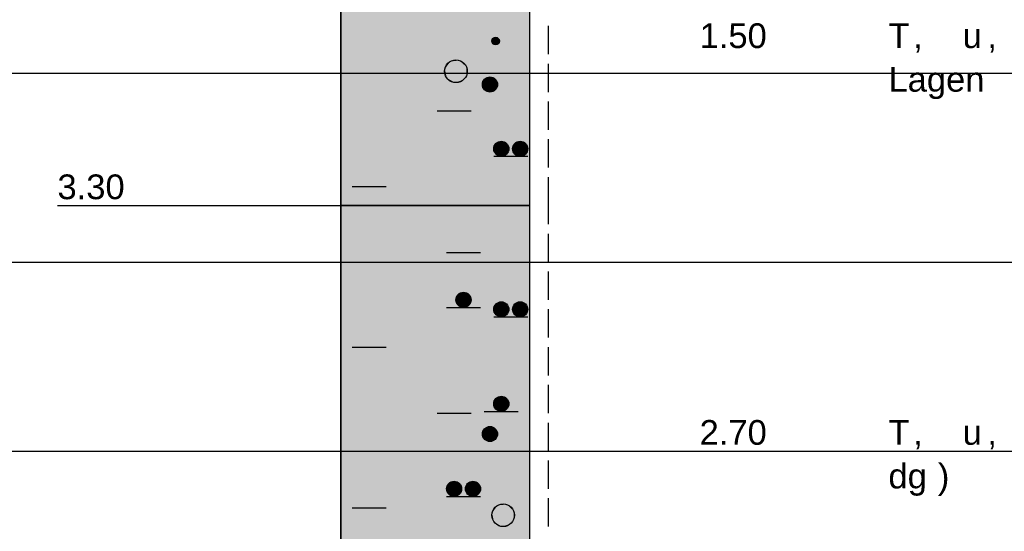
# Model space of a CAD drawing. Extents: x 20 to 841, y 890 to 1189.
# Tile 27 of 50: x 209 to 261, y 1109 to 1136. Entities that reach past the tile are written whole.
import ezdxf

# ---------------------------------------------------------------- set-up
doc = ezdxf.new("R2010")
doc.units = 0
doc.styles.add('Arial', font='Arial')

msp = doc.modelspace()

# ---------------------------------------------------------------- linework, layer by layer
at = {"layer": 'WBMassGr', "color": 7, "linetype": 'CONTINUOUS'}
for points in [[(46, 1133), (705, 1133)], [(46, 1123), (705, 1123)], [(46, 1113), (705, 1113)]]:
    msp.add_lwpolyline(points, dxfattribs=at)
at = {"layer": 'WBObjGr', "color": 7, "linetype": 'CONTINUOUS'}
for points in [[(225.794, 1159), (225.794, 959)], [(235.794, 1159), (235.794, 959)], [(210.794, 1126), (220.794, 1126), (223.794, 1126), (225.794, 1126)], [(235.794, 1126), (225.794, 1126)]]:
    msp.add_lwpolyline(points, dxfattribs=at)
at = {"layer": 'WBObjSy', "color": 7, "linetype": 'CONTINUOUS'}
for points in [[(225.794, 1126), (225.794, 1141), (235.794, 1141), (235.794, 1126), (225.794, 1126)], [(236.794, 1134), (236.794, 1135.5)], [(236.794, 1132), (236.794, 1133.5)], [(236.794, 1130), (236.794, 1131.5)], [(230.894, 1131), (232.694, 1131)], [(236.794, 1128), (236.794, 1129.5)], [(233.894, 1128.6), (235.694, 1128.6)], [(236.794, 1126), (236.794, 1127.5)], [(226.394, 1127), (228.194, 1127)], [(225.794, 1099), (225.794, 1126), (235.794, 1126), (235.794, 1099), (225.794, 1099)], [(236.794, 1125), (236.794, 1126)], [(236.794, 1123), (236.794, 1124.5)], [(231.394, 1123.5), (233.194, 1123.5)], [(236.794, 1121), (236.794, 1122.5)], [(231.394, 1120.6), (233.194, 1120.6)], [(236.794, 1119), (236.794, 1120.5)], [(233.894, 1120.1), (235.694, 1120.1)], [(226.394, 1118.5), (228.194, 1118.5)], [(236.794, 1117), (236.794, 1118.5)], [(236.794, 1115), (236.794, 1116.5)], [(230.894, 1115), (232.694, 1115)], [(233.394, 1115.1), (235.194, 1115.1)], [(236.794, 1113), (236.794, 1114.5)], [(236.794, 1111), (236.794, 1112.5)], [(231.394, 1110.6), (233.194, 1110.6)], [(236.794, 1109), (236.794, 1110.5)], [(226.394, 1110), (228.194, 1110)]]:
    msp.add_lwpolyline(points, dxfattribs=at)
for centre, radius in [((233.994, 1134.7), 0.2), ((231.894, 1133.1), 0.6), ((233.694, 1132.4), 0.4), ((234.294, 1129), 0.4), ((235.294, 1129), 0.4), ((232.294, 1121), 0.4), ((234.294, 1120.5), 0.4), ((235.294, 1120.5), 0.4), ((234.294, 1115.5), 0.4), ((233.694, 1113.9), 0.4), ((231.794, 1111), 0.4), ((232.794, 1111), 0.4), ((234.394, 1109.6), 0.6)]:
    msp.add_circle(centre, radius, dxfattribs=at)
at = {"layer": 'WBObjSy', "color": 62, "linetype": 'CONTINUOUS'}
msp.add_solid([(225.794, 1126), (225.794, 1141), (235.794, 1126), (235.794, 1141)], dxfattribs=at)
at = {"layer": 'WBObjSy', "color": 7, "linetype": 'CONTINUOUS'}
for points in [[(233.798, 1134.74), (233.794, 1134.7), (233.798, 1134.66)], [(233.894, 1134.87), (233.832, 1134.82), (233.798, 1134.74)], [(233.894, 1134.87), (233.798, 1134.74), (233.832, 1134.58)], [(233.832, 1134.82), (233.811, 1134.78), (233.798, 1134.74)], [(233.798, 1134.74), (233.798, 1134.66), (233.832, 1134.58)], [(233.798, 1134.66), (233.811, 1134.62), (233.832, 1134.58)], [(233.894, 1134.87), (233.86, 1134.85), (233.832, 1134.82)], [(233.894, 1134.87), (233.832, 1134.58), (234.128, 1134.55)], [(233.832, 1134.58), (233.86, 1134.55), (233.894, 1134.53)], [(233.832, 1134.58), (233.894, 1134.53), (233.973, 1134.5)], [(233.832, 1134.58), (233.973, 1134.5), (234.128, 1134.55)], [(233.973, 1134.9), (233.932, 1134.89), (233.894, 1134.87)], [(234.056, 1134.89), (233.973, 1134.9), (233.894, 1134.87)], [(234.176, 1134.78), (234.056, 1134.89), (233.894, 1134.87)], [(234.128, 1134.55), (234.176, 1134.78), (233.894, 1134.87)], [(233.894, 1134.53), (233.932, 1134.51), (233.973, 1134.5)], [(234.056, 1134.89), (234.015, 1134.9), (233.973, 1134.9)], [(233.973, 1134.5), (234.056, 1134.51), (234.128, 1134.55)], [(233.973, 1134.5), (234.015, 1134.5), (234.056, 1134.51)], [(234.128, 1134.85), (234.094, 1134.87), (234.056, 1134.89)], [(234.176, 1134.78), (234.128, 1134.85), (234.056, 1134.89)], [(234.056, 1134.51), (234.094, 1134.53), (234.128, 1134.55)], [(234.176, 1134.78), (234.156, 1134.82), (234.128, 1134.85)], [(234.128, 1134.55), (234.176, 1134.62), (234.176, 1134.78)], [(234.128, 1134.55), (234.156, 1134.58), (234.176, 1134.62)], [(234.194, 1134.7), (234.189, 1134.74), (234.176, 1134.78)], [(234.176, 1134.62), (234.194, 1134.7), (234.176, 1134.78)], [(231.594, 1133.62), (231.408, 1133.45), (231.307, 1133.22)], [(231.594, 1133.62), (231.307, 1133.22), (231.408, 1132.75)], [(231.408, 1133.45), (231.346, 1133.34), (231.307, 1133.22)], [(231.594, 1133.62), (231.492, 1133.55), (231.408, 1133.45)], [(231.594, 1133.62), (231.408, 1132.75), (232.295, 1132.65)], [(231.831, 1133.7), (231.708, 1133.67), (231.594, 1133.62)], [(232.079, 1133.67), (231.831, 1133.7), (231.594, 1133.62)], [(232.442, 1133.34), (232.079, 1133.67), (231.594, 1133.62)], [(232.295, 1132.65), (232.442, 1133.34), (231.594, 1133.62)], [(232.079, 1133.67), (231.956, 1133.7), (231.831, 1133.7)], [(232.295, 1133.55), (232.194, 1133.62), (232.079, 1133.67)], [(232.442, 1133.34), (232.295, 1133.55), (232.079, 1133.67)], [(232.442, 1133.34), (232.379, 1133.45), (232.295, 1133.55)], [(231.307, 1133.22), (231.294, 1133.1), (231.307, 1132.98)], [(231.307, 1133.22), (231.307, 1132.98), (231.408, 1132.75)], [(231.307, 1132.98), (231.346, 1132.86), (231.408, 1132.75)], [(232.295, 1132.65), (232.442, 1132.86), (232.442, 1133.34)], [(232.494, 1133.1), (232.481, 1133.22), (232.442, 1133.34)], [(232.442, 1132.86), (232.494, 1133.1), (232.442, 1133.34)], [(231.408, 1132.75), (231.492, 1132.65), (231.594, 1132.58)], [(231.408, 1132.75), (231.594, 1132.58), (231.831, 1132.5)], [(231.408, 1132.75), (231.831, 1132.5), (232.295, 1132.65)], [(231.594, 1132.58), (231.708, 1132.53), (231.831, 1132.5)], [(231.831, 1132.5), (232.079, 1132.53), (232.295, 1132.65)], [(231.831, 1132.5), (231.956, 1132.5), (232.079, 1132.53)], [(232.079, 1132.53), (232.194, 1132.58), (232.295, 1132.65)], [(232.295, 1132.65), (232.379, 1132.75), (232.442, 1132.86)], [(233.302, 1132.48), (233.294, 1132.4), (233.302, 1132.32)], [(233.494, 1132.75), (233.37, 1132.64), (233.302, 1132.48)], [(233.494, 1132.75), (233.302, 1132.48), (233.37, 1132.16)], [(233.37, 1132.64), (233.328, 1132.56), (233.302, 1132.48)], [(233.302, 1132.48), (233.302, 1132.32), (233.37, 1132.16)], [(233.494, 1132.75), (233.426, 1132.7), (233.37, 1132.64)], [(233.494, 1132.75), (233.37, 1132.16), (233.961, 1132.1)], [(233.652, 1132.8), (233.57, 1132.78), (233.494, 1132.75)], [(233.817, 1132.78), (233.652, 1132.8), (233.494, 1132.75)], [(234.059, 1132.56), (233.817, 1132.78), (233.494, 1132.75)], [(233.961, 1132.1), (234.059, 1132.56), (233.494, 1132.75)], [(233.817, 1132.78), (233.736, 1132.8), (233.652, 1132.8)], [(233.961, 1132.7), (233.894, 1132.75), (233.817, 1132.78)], [(234.059, 1132.56), (233.961, 1132.7), (233.817, 1132.78)], [(234.059, 1132.56), (234.017, 1132.64), (233.961, 1132.7)], [(233.961, 1132.1), (234.059, 1132.24), (234.059, 1132.56)], [(234.094, 1132.4), (234.085, 1132.48), (234.059, 1132.56)], [(234.059, 1132.24), (234.094, 1132.4), (234.059, 1132.56)], [(233.302, 1132.32), (233.328, 1132.24), (233.37, 1132.16)], [(233.37, 1132.16), (233.426, 1132.1), (233.494, 1132.05)], [(233.37, 1132.16), (233.494, 1132.05), (233.652, 1132)], [(233.37, 1132.16), (233.652, 1132), (233.961, 1132.1)], [(233.494, 1132.05), (233.57, 1132.02), (233.652, 1132)], [(233.652, 1132), (233.817, 1132.02), (233.961, 1132.1)], [(233.652, 1132), (233.736, 1132), (233.817, 1132.02)], [(233.817, 1132.02), (233.894, 1132.05), (233.961, 1132.1)], [(233.961, 1132.1), (234.017, 1132.16), (234.059, 1132.24)], [(234.094, 1129.35), (233.97, 1129.24), (233.902, 1129.08)], [(234.094, 1129.35), (233.902, 1129.08), (233.97, 1128.76)], [(233.97, 1129.24), (233.928, 1129.16), (233.902, 1129.08)], [(234.094, 1129.35), (234.026, 1129.3), (233.97, 1129.24)], [(234.094, 1129.35), (233.97, 1128.76), (234.561, 1128.7)], [(234.252, 1129.4), (234.17, 1129.38), (234.094, 1129.35)], [(234.417, 1129.38), (234.252, 1129.4), (234.094, 1129.35)], [(234.659, 1129.16), (234.417, 1129.38), (234.094, 1129.35)], [(234.561, 1128.7), (234.659, 1129.16), (234.094, 1129.35)], [(234.417, 1129.38), (234.336, 1129.4), (234.252, 1129.4)], [(234.561, 1129.3), (234.494, 1129.35), (234.417, 1129.38)], [(234.659, 1129.16), (234.561, 1129.3), (234.417, 1129.38)], [(234.659, 1129.16), (234.617, 1129.24), (234.561, 1129.3)], [(235.094, 1129.35), (234.97, 1129.24), (234.902, 1129.08)], [(235.094, 1129.35), (234.902, 1129.08), (234.97, 1128.76)], [(234.97, 1129.24), (234.928, 1129.16), (234.902, 1129.08)], [(235.094, 1129.35), (235.026, 1129.3), (234.97, 1129.24)], [(235.094, 1129.35), (234.97, 1128.76), (235.561, 1128.7)], [(235.252, 1129.4), (235.17, 1129.38), (235.094, 1129.35)], [(235.417, 1129.38), (235.252, 1129.4), (235.094, 1129.35)], [(235.659, 1129.16), (235.417, 1129.38), (235.094, 1129.35)], [(235.561, 1128.7), (235.659, 1129.16), (235.094, 1129.35)], [(235.417, 1129.38), (235.336, 1129.4), (235.252, 1129.4)], [(235.561, 1129.3), (235.494, 1129.35), (235.417, 1129.38)], [(235.659, 1129.16), (235.561, 1129.3), (235.417, 1129.38)], [(235.659, 1129.16), (235.617, 1129.24), (235.561, 1129.3)], [(233.902, 1129.08), (233.894, 1129), (233.902, 1128.92)], [(233.902, 1129.08), (233.902, 1128.92), (233.97, 1128.76)], [(233.902, 1128.92), (233.928, 1128.84), (233.97, 1128.76)], [(233.97, 1128.76), (234.026, 1128.7), (234.094, 1128.65)], [(233.97, 1128.76), (234.094, 1128.65), (234.252, 1128.6)], [(233.97, 1128.76), (234.252, 1128.6), (234.561, 1128.7)], [(234.561, 1128.7), (234.659, 1128.84), (234.659, 1129.16)], [(234.561, 1128.7), (234.617, 1128.76), (234.659, 1128.84)], [(234.694, 1129), (234.685, 1129.08), (234.659, 1129.16)], [(234.659, 1128.84), (234.694, 1129), (234.659, 1129.16)], [(234.902, 1129.08), (234.894, 1129), (234.902, 1128.92)], [(234.902, 1129.08), (234.902, 1128.92), (234.97, 1128.76)], [(234.902, 1128.92), (234.928, 1128.84), (234.97, 1128.76)], [(234.97, 1128.76), (235.026, 1128.7), (235.094, 1128.65)], [(234.97, 1128.76), (235.094, 1128.65), (235.252, 1128.6)], [(234.97, 1128.76), (235.252, 1128.6), (235.561, 1128.7)], [(235.561, 1128.7), (235.659, 1128.84), (235.659, 1129.16)], [(235.561, 1128.7), (235.617, 1128.76), (235.659, 1128.84)], [(235.694, 1129), (235.685, 1129.08), (235.659, 1129.16)], [(235.659, 1128.84), (235.694, 1129), (235.659, 1129.16)], [(234.094, 1128.65), (234.17, 1128.62), (234.252, 1128.6)], [(234.252, 1128.6), (234.417, 1128.62), (234.561, 1128.7)], [(234.252, 1128.6), (234.336, 1128.6), (234.417, 1128.62)], [(234.417, 1128.62), (234.494, 1128.65), (234.561, 1128.7)], [(235.094, 1128.65), (235.17, 1128.62), (235.252, 1128.6)], [(235.252, 1128.6), (235.417, 1128.62), (235.561, 1128.7)], [(235.252, 1128.6), (235.336, 1128.6), (235.417, 1128.62)], [(235.417, 1128.62), (235.494, 1128.65), (235.561, 1128.7)], [(231.902, 1121.08), (231.894, 1121), (231.902, 1120.92)], [(232.094, 1121.35), (231.97, 1121.24), (231.902, 1121.08)], [(232.094, 1121.35), (231.902, 1121.08), (231.97, 1120.76)], [(231.97, 1121.24), (231.928, 1121.16), (231.902, 1121.08)], [(231.902, 1121.08), (231.902, 1120.92), (231.97, 1120.76)], [(231.902, 1120.92), (231.928, 1120.84), (231.97, 1120.76)], [(232.094, 1121.35), (232.026, 1121.3), (231.97, 1121.24)], [(232.094, 1121.35), (231.97, 1120.76), (232.561, 1120.7)], [(232.252, 1121.4), (232.17, 1121.38), (232.094, 1121.35)], [(232.417, 1121.38), (232.252, 1121.4), (232.094, 1121.35)], [(232.659, 1121.16), (232.417, 1121.38), (232.094, 1121.35)], [(232.561, 1120.7), (232.659, 1121.16), (232.094, 1121.35)], [(232.417, 1121.38), (232.336, 1121.4), (232.252, 1121.4)], [(232.561, 1121.3), (232.494, 1121.35), (232.417, 1121.38)], [(232.659, 1121.16), (232.561, 1121.3), (232.417, 1121.38)], [(232.659, 1121.16), (232.617, 1121.24), (232.561, 1121.3)], [(232.561, 1120.7), (232.659, 1120.84), (232.659, 1121.16)], [(232.694, 1121), (232.685, 1121.08), (232.659, 1121.16)], [(232.659, 1120.84), (232.694, 1121), (232.659, 1121.16)], [(234.252, 1120.9), (234.17, 1120.88), (234.094, 1120.85)], [(234.417, 1120.88), (234.252, 1120.9), (234.094, 1120.85)], [(234.417, 1120.88), (234.336, 1120.9), (234.252, 1120.9)], [(235.252, 1120.9), (235.17, 1120.88), (235.094, 1120.85)], [(235.417, 1120.88), (235.252, 1120.9), (235.094, 1120.85)], [(235.417, 1120.88), (235.336, 1120.9), (235.252, 1120.9)], [(231.97, 1120.76), (232.026, 1120.7), (232.094, 1120.65)], [(231.97, 1120.76), (232.094, 1120.65), (232.252, 1120.6)], [(231.97, 1120.76), (232.252, 1120.6), (232.561, 1120.7)], [(232.094, 1120.65), (232.17, 1120.62), (232.252, 1120.6)], [(232.252, 1120.6), (232.417, 1120.62), (232.561, 1120.7)], [(232.252, 1120.6), (232.336, 1120.6), (232.417, 1120.62)], [(232.417, 1120.62), (232.494, 1120.65), (232.561, 1120.7)], [(232.561, 1120.7), (232.617, 1120.76), (232.659, 1120.84)], [(233.902, 1120.58), (233.894, 1120.5), (233.902, 1120.42)], [(234.094, 1120.85), (233.97, 1120.74), (233.902, 1120.58)], [(234.094, 1120.85), (233.902, 1120.58), (233.97, 1120.26)], [(233.97, 1120.74), (233.928, 1120.66), (233.902, 1120.58)], [(233.902, 1120.58), (233.902, 1120.42), (233.97, 1120.26)], [(233.902, 1120.42), (233.928, 1120.34), (233.97, 1120.26)], [(234.094, 1120.85), (234.026, 1120.8), (233.97, 1120.74)], [(234.094, 1120.85), (233.97, 1120.26), (234.561, 1120.2)], [(234.659, 1120.66), (234.417, 1120.88), (234.094, 1120.85)], [(234.561, 1120.2), (234.659, 1120.66), (234.094, 1120.85)], [(234.561, 1120.8), (234.494, 1120.85), (234.417, 1120.88)], [(234.659, 1120.66), (234.561, 1120.8), (234.417, 1120.88)], [(234.659, 1120.66), (234.617, 1120.74), (234.561, 1120.8)], [(234.561, 1120.2), (234.659, 1120.34), (234.659, 1120.66)], [(234.694, 1120.5), (234.685, 1120.58), (234.659, 1120.66)], [(234.659, 1120.34), (234.694, 1120.5), (234.659, 1120.66)], [(234.902, 1120.58), (234.894, 1120.5), (234.902, 1120.42)], [(235.094, 1120.85), (234.97, 1120.74), (234.902, 1120.58)], [(235.094, 1120.85), (234.902, 1120.58), (234.97, 1120.26)], [(234.97, 1120.74), (234.928, 1120.66), (234.902, 1120.58)], [(234.902, 1120.58), (234.902, 1120.42), (234.97, 1120.26)], [(234.902, 1120.42), (234.928, 1120.34), (234.97, 1120.26)], [(235.094, 1120.85), (235.026, 1120.8), (234.97, 1120.74)], [(235.094, 1120.85), (234.97, 1120.26), (235.561, 1120.2)], [(235.659, 1120.66), (235.417, 1120.88), (235.094, 1120.85)], [(235.561, 1120.2), (235.659, 1120.66), (235.094, 1120.85)], [(235.561, 1120.8), (235.494, 1120.85), (235.417, 1120.88)], [(235.659, 1120.66), (235.561, 1120.8), (235.417, 1120.88)], [(235.659, 1120.66), (235.617, 1120.74), (235.561, 1120.8)], [(235.561, 1120.2), (235.659, 1120.34), (235.659, 1120.66)], [(235.694, 1120.5), (235.685, 1120.58), (235.659, 1120.66)], [(235.659, 1120.34), (235.694, 1120.5), (235.659, 1120.66)], [(233.97, 1120.26), (234.026, 1120.2), (234.094, 1120.15)], [(233.97, 1120.26), (234.094, 1120.15), (234.252, 1120.1)], [(233.97, 1120.26), (234.252, 1120.1), (234.561, 1120.2)], [(234.094, 1120.15), (234.17, 1120.12), (234.252, 1120.1)], [(234.252, 1120.1), (234.417, 1120.12), (234.561, 1120.2)], [(234.252, 1120.1), (234.336, 1120.1), (234.417, 1120.12)], [(234.417, 1120.12), (234.494, 1120.15), (234.561, 1120.2)], [(234.561, 1120.2), (234.617, 1120.26), (234.659, 1120.34)], [(234.97, 1120.26), (235.026, 1120.2), (235.094, 1120.15)], [(234.97, 1120.26), (235.094, 1120.15), (235.252, 1120.1)], [(234.97, 1120.26), (235.252, 1120.1), (235.561, 1120.2)], [(235.094, 1120.15), (235.17, 1120.12), (235.252, 1120.1)], [(235.252, 1120.1), (235.417, 1120.12), (235.561, 1120.2)], [(235.252, 1120.1), (235.336, 1120.1), (235.417, 1120.12)], [(235.417, 1120.12), (235.494, 1120.15), (235.561, 1120.2)], [(235.561, 1120.2), (235.617, 1120.26), (235.659, 1120.34)], [(234.094, 1115.85), (233.97, 1115.74), (233.902, 1115.58)], [(234.094, 1115.85), (233.902, 1115.58), (233.97, 1115.26)], [(233.97, 1115.74), (233.928, 1115.66), (233.902, 1115.58)], [(234.094, 1115.85), (234.026, 1115.8), (233.97, 1115.74)], [(234.094, 1115.85), (233.97, 1115.26), (234.561, 1115.2)], [(234.252, 1115.9), (234.17, 1115.88), (234.094, 1115.85)], [(234.417, 1115.88), (234.252, 1115.9), (234.094, 1115.85)], [(234.659, 1115.66), (234.417, 1115.88), (234.094, 1115.85)], [(234.561, 1115.2), (234.659, 1115.66), (234.094, 1115.85)], [(234.417, 1115.88), (234.336, 1115.9), (234.252, 1115.9)], [(234.561, 1115.8), (234.494, 1115.85), (234.417, 1115.88)], [(234.659, 1115.66), (234.561, 1115.8), (234.417, 1115.88)], [(234.659, 1115.66), (234.617, 1115.74), (234.561, 1115.8)], [(233.902, 1115.58), (233.894, 1115.5), (233.902, 1115.42)], [(233.902, 1115.58), (233.902, 1115.42), (233.97, 1115.26)], [(233.902, 1115.42), (233.928, 1115.34), (233.97, 1115.26)], [(233.97, 1115.26), (234.026, 1115.2), (234.094, 1115.15)], [(233.97, 1115.26), (234.094, 1115.15), (234.252, 1115.1)], [(233.97, 1115.26), (234.252, 1115.1), (234.561, 1115.2)], [(234.094, 1115.15), (234.17, 1115.12), (234.252, 1115.1)], [(234.252, 1115.1), (234.417, 1115.12), (234.561, 1115.2)], [(234.417, 1115.12), (234.494, 1115.15), (234.561, 1115.2)], [(234.561, 1115.2), (234.659, 1115.34), (234.659, 1115.66)], [(234.561, 1115.2), (234.617, 1115.26), (234.659, 1115.34)], [(234.694, 1115.5), (234.685, 1115.58), (234.659, 1115.66)], [(234.659, 1115.34), (234.694, 1115.5), (234.659, 1115.66)], [(234.252, 1115.1), (234.336, 1115.1), (234.417, 1115.12)], [(233.494, 1114.25), (233.37, 1114.14), (233.302, 1113.98)], [(233.494, 1114.25), (233.302, 1113.98), (233.37, 1113.66)], [(233.37, 1114.14), (233.328, 1114.06), (233.302, 1113.98)], [(233.494, 1114.25), (233.426, 1114.2), (233.37, 1114.14)], [(233.494, 1114.25), (233.37, 1113.66), (233.961, 1113.6)], [(233.652, 1114.3), (233.57, 1114.28), (233.494, 1114.25)], [(233.817, 1114.28), (233.652, 1114.3), (233.494, 1114.25)], [(234.059, 1114.06), (233.817, 1114.28), (233.494, 1114.25)], [(233.961, 1113.6), (234.059, 1114.06), (233.494, 1114.25)], [(233.817, 1114.28), (233.736, 1114.3), (233.652, 1114.3)], [(233.961, 1114.2), (233.894, 1114.25), (233.817, 1114.28)], [(234.059, 1114.06), (233.961, 1114.2), (233.817, 1114.28)], [(234.059, 1114.06), (234.017, 1114.14), (233.961, 1114.2)], [(233.302, 1113.98), (233.294, 1113.9), (233.302, 1113.82)], [(233.302, 1113.98), (233.302, 1113.82), (233.37, 1113.66)], [(233.302, 1113.82), (233.328, 1113.74), (233.37, 1113.66)], [(233.37, 1113.66), (233.426, 1113.6), (233.494, 1113.55)], [(233.37, 1113.66), (233.494, 1113.55), (233.652, 1113.5)], [(233.37, 1113.66), (233.652, 1113.5), (233.961, 1113.6)], [(233.652, 1113.5), (233.817, 1113.52), (233.961, 1113.6)], [(233.817, 1113.52), (233.894, 1113.55), (233.961, 1113.6)], [(233.961, 1113.6), (234.059, 1113.74), (234.059, 1114.06)], [(233.961, 1113.6), (234.017, 1113.66), (234.059, 1113.74)], [(234.094, 1113.9), (234.085, 1113.98), (234.059, 1114.06)], [(234.059, 1113.74), (234.094, 1113.9), (234.059, 1114.06)], [(233.494, 1113.55), (233.57, 1113.52), (233.652, 1113.5)], [(233.652, 1113.5), (233.736, 1113.5), (233.817, 1113.52)], [(231.402, 1111.08), (231.394, 1111), (231.402, 1110.92)], [(231.594, 1111.35), (231.47, 1111.24), (231.402, 1111.08)], [(231.594, 1111.35), (231.402, 1111.08), (231.47, 1110.76)], [(231.47, 1111.24), (231.428, 1111.16), (231.402, 1111.08)], [(231.402, 1111.08), (231.402, 1110.92), (231.47, 1110.76)], [(231.594, 1111.35), (231.526, 1111.3), (231.47, 1111.24)], [(231.594, 1111.35), (231.47, 1110.76), (232.061, 1110.7)], [(231.752, 1111.4), (231.67, 1111.38), (231.594, 1111.35)], [(231.917, 1111.38), (231.752, 1111.4), (231.594, 1111.35)], [(232.159, 1111.16), (231.917, 1111.38), (231.594, 1111.35)], [(232.061, 1110.7), (232.159, 1111.16), (231.594, 1111.35)], [(231.917, 1111.38), (231.836, 1111.4), (231.752, 1111.4)], [(232.061, 1111.3), (231.994, 1111.35), (231.917, 1111.38)], [(232.159, 1111.16), (232.061, 1111.3), (231.917, 1111.38)], [(232.159, 1111.16), (232.117, 1111.24), (232.061, 1111.3)], [(232.061, 1110.7), (232.159, 1110.84), (232.159, 1111.16)], [(232.194, 1111), (232.185, 1111.08), (232.159, 1111.16)], [(232.159, 1110.84), (232.194, 1111), (232.159, 1111.16)], [(232.402, 1111.08), (232.394, 1111), (232.402, 1110.92)], [(232.594, 1111.35), (232.47, 1111.24), (232.402, 1111.08)], [(232.594, 1111.35), (232.402, 1111.08), (232.47, 1110.76)], [(232.47, 1111.24), (232.428, 1111.16), (232.402, 1111.08)], [(232.402, 1111.08), (232.402, 1110.92), (232.47, 1110.76)], [(232.594, 1111.35), (232.526, 1111.3), (232.47, 1111.24)], [(232.594, 1111.35), (232.47, 1110.76), (233.061, 1110.7)], [(232.752, 1111.4), (232.67, 1111.38), (232.594, 1111.35)], [(232.917, 1111.38), (232.752, 1111.4), (232.594, 1111.35)], [(233.159, 1111.16), (232.917, 1111.38), (232.594, 1111.35)], [(233.061, 1110.7), (233.159, 1111.16), (232.594, 1111.35)], [(232.917, 1111.38), (232.836, 1111.4), (232.752, 1111.4)], [(233.061, 1111.3), (232.994, 1111.35), (232.917, 1111.38)], [(233.159, 1111.16), (233.061, 1111.3), (232.917, 1111.38)], [(233.159, 1111.16), (233.117, 1111.24), (233.061, 1111.3)], [(233.061, 1110.7), (233.159, 1110.84), (233.159, 1111.16)], [(233.194, 1111), (233.185, 1111.08), (233.159, 1111.16)], [(233.159, 1110.84), (233.194, 1111), (233.159, 1111.16)], [(231.402, 1110.92), (231.428, 1110.84), (231.47, 1110.76)], [(231.47, 1110.76), (231.526, 1110.7), (231.594, 1110.65)], [(231.47, 1110.76), (231.594, 1110.65), (231.752, 1110.6)], [(231.47, 1110.76), (231.752, 1110.6), (232.061, 1110.7)], [(231.594, 1110.65), (231.67, 1110.62), (231.752, 1110.6)], [(231.752, 1110.6), (231.917, 1110.62), (232.061, 1110.7)], [(231.752, 1110.6), (231.836, 1110.6), (231.917, 1110.62)], [(231.917, 1110.62), (231.994, 1110.65), (232.061, 1110.7)], [(232.061, 1110.7), (232.117, 1110.76), (232.159, 1110.84)], [(232.402, 1110.92), (232.428, 1110.84), (232.47, 1110.76)], [(232.47, 1110.76), (232.526, 1110.7), (232.594, 1110.65)], [(232.47, 1110.76), (232.594, 1110.65), (232.752, 1110.6)], [(232.47, 1110.76), (232.752, 1110.6), (233.061, 1110.7)], [(232.594, 1110.65), (232.67, 1110.62), (232.752, 1110.6)], [(232.752, 1110.6), (232.917, 1110.62), (233.061, 1110.7)], [(232.752, 1110.6), (232.836, 1110.6), (232.917, 1110.62)], [(232.917, 1110.62), (232.994, 1110.65), (233.061, 1110.7)], [(233.061, 1110.7), (233.117, 1110.76), (233.159, 1110.84)], [(234.094, 1110.12), (233.908, 1109.95), (233.807, 1109.72)], [(234.094, 1110.12), (233.807, 1109.72), (233.908, 1109.25)], [(233.908, 1109.95), (233.846, 1109.84), (233.807, 1109.72)], [(234.094, 1110.12), (233.992, 1110.05), (233.908, 1109.95)], [(234.094, 1110.12), (233.908, 1109.25), (234.795, 1109.15)], [(234.331, 1110.2), (234.208, 1110.17), (234.094, 1110.12)], [(234.579, 1110.17), (234.331, 1110.2), (234.094, 1110.12)], [(234.942, 1109.84), (234.579, 1110.17), (234.094, 1110.12)], [(234.795, 1109.15), (234.942, 1109.84), (234.094, 1110.12)], [(234.579, 1110.17), (234.456, 1110.2), (234.331, 1110.2)], [(234.795, 1110.05), (234.694, 1110.12), (234.579, 1110.17)], [(234.942, 1109.84), (234.795, 1110.05), (234.579, 1110.17)], [(234.942, 1109.84), (234.879, 1109.95), (234.795, 1110.05)], [(233.807, 1109.72), (233.794, 1109.6), (233.807, 1109.48)], [(233.807, 1109.72), (233.807, 1109.48), (233.908, 1109.25)], [(233.807, 1109.48), (233.846, 1109.36), (233.908, 1109.25)], [(234.795, 1109.15), (234.942, 1109.36), (234.942, 1109.84)], [(234.994, 1109.6), (234.981, 1109.72), (234.942, 1109.84)], [(234.942, 1109.36), (234.994, 1109.6), (234.942, 1109.84)], [(233.908, 1109.25), (233.992, 1109.15), (234.094, 1109.08)], [(233.908, 1109.25), (234.094, 1109.08), (234.331, 1109)], [(233.908, 1109.25), (234.331, 1109), (234.795, 1109.15)], [(234.094, 1109.08), (234.208, 1109.03), (234.331, 1109)], [(234.331, 1109), (234.579, 1109.03), (234.795, 1109.15)], [(234.331, 1109), (234.456, 1109), (234.579, 1109.03)], [(234.579, 1109.03), (234.694, 1109.08), (234.795, 1109.15)], [(234.795, 1109.15), (234.879, 1109.25), (234.942, 1109.36)]]:
    msp.add_solid(points, dxfattribs=at)
at = {"layer": 'WBObjSy', "color": 130, "linetype": 'CONTINUOUS'}
msp.add_solid([(225.794, 1099), (225.794, 1126), (235.794, 1099), (235.794, 1126)], dxfattribs=at)

# ---------------------------------------------------------------- texts
at = {"layer": 'WBObjTx', "color": 7, "style": 'Arial'}
for s, height, p in [('1.50', 1.3088, (244.794, 1134.33)), ('T', 1.309, (254.794, 1134.33)), ('u', 1.309, (258.72, 1134.33)), (', ', 1.3088, (256.103, 1134.33)), (', ', 1.3088, (260.029, 1134.33)), ('Lagen', 1.3088, (254.794, 1132.02)), ('3.30', 1.3088, (210.794, 1126.33)), ('2.70', 1.3088, (244.794, 1113.33)), ('T', 1.309, (254.794, 1113.33)), ('u', 1.309, (258.72, 1113.33)), (', ', 1.3088, (256.103, 1113.33)), (', ', 1.3088, (260.029, 1113.33)), ('dg', 1.3088, (254.794, 1111.02)), (')', 1.309, (257.411, 1111.02))]:
    msp.add_text(s, height=height, dxfattribs=at).set_placement(p)

doc.saveas('drawing.dxf')
